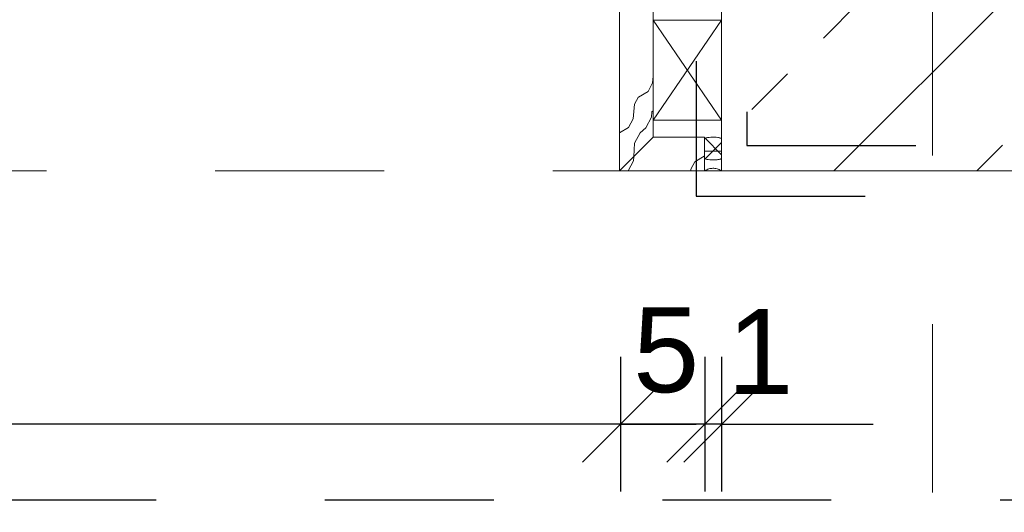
# Model space of a CAD drawing. Header units: metres. Extents: x 69 to 122.5, y -21.4 to -4.6.
# Tile 66 of 250: x 74.279 to 74.862, y -18.355 to -18.063. Entities that reach past the tile are written whole.
import ezdxf

# ---------------------------------------------------------------- set-up
doc = ezdxf.new("R2010")
doc.units = ezdxf.units.M
doc.header["$LTSCALE"] = 0.02
for name, pattern in [('Dash Style-25', [1.2, 0.4, -0.8]), ('gestrichelt - 01', [2, 1, -1]), ('ISO-07 Punktiert', [0.889, 0.127, -0.762]), ('Linienart-13', [3.75, 2.5, -1.25])]:
    doc.linetypes.add(name, pattern=pattern)
doc.layers.get('0').update_dxf_attribs({"lineweight": 25})
for name, color, linetype, lineweight in [('013_Beton und Stahlbetonarbeiten-000 Unterzüge', 7, 'ISO-07 Punktiert', 13), ('013_Beton und Stahlbetonarbeiten-330 Außenstützen', 7, 'Continuous', 25), ('013_Beton und Stahlbetonarbeiten-allg.', 7, 'Continuous', 13), ('032_Metallarbeiten-Bemassung 1_20', 7, 'Continuous', 9), ('032_Metallarbeiten-Beschriftung 1_20', 7, 'Continuous', 5), ('032_Metallarbeiten-Fenster', 7, 'Continuous', 5)]:
    doc.layers.add(name, color=color, linetype=linetype, lineweight=lineweight)
doc.styles.add('Arial', font='arial.ttf')

msp = doc.modelspace()

# ---------------------------------------------------------------- linework, layer by layer
at = {"color": 0, "linetype": 'Continuous', "lineweight": 15}
for p, q in [((74.65745, -18.28029), (74.61255, -18.32519)), ((74.61255, -18.32519), (74.65745, -18.28029)), ((74.70745, -18.28029), (74.66255, -18.32519)), ((74.70745, -18.28029), (74.66255, -18.32519)), ((74.67255, -18.32519), (74.71745, -18.28029))]:
    msp.add_line(p, q, dxfattribs=at)
at = {"color": 0, "linetype": 'ByBlock', "lineweight": -2}
for p, q in [((74.635, -18.30274), (74.5901, -18.30274)), ((74.635, -18.30274), (74.6799, -18.30274)), ((74.685, -18.30274), (74.6401, -18.30274)), ((74.685, -18.30274), (74.6401, -18.30274)), ((74.695, -18.30274), (74.7399, -18.30274))]:
    msp.add_line(p, q, dxfattribs=at)
at = {"layer": '013_Beton und Stahlbetonarbeiten-000 Unterzüge'}
msp.add_lwpolyline([(74.695, -17.90244), (74.695, -18.15244), (72.245, -18.15244), (72.245, -17.90244)], close=True, dxfattribs=at)
at = {"layer": '013_Beton und Stahlbetonarbeiten-330 Außenstützen', "color": 7, "linetype": 'gestrichelt - 01', "lineweight": 25}
for points in [[(74.68, -18.16744), (74.96, -18.16744), (74.96, -17.88744), (74.68, -17.88744)], [(74.71, -18.13744), (74.93, -18.13744), (74.93, -17.91744), (74.71, -17.91744)]]:
    msp.add_lwpolyline(points, close=True, dxfattribs=at)
at = {"layer": '013_Beton und Stahlbetonarbeiten-allg.', "color": 251, "linetype": 'Continuous', "lineweight": 5, "true_color": 0x555555}
msp.add_line((74.945, -17.96883), (74.76139, -18.15244), dxfattribs=at)
at = {"layer": '013_Beton und Stahlbetonarbeiten-allg.', "color": 251, "linetype": 'Continuous', "lineweight": 9, "true_color": 0x555555}
for p, q in [((74.75533, -18.07365), (74.77654, -18.05244)), ((74.7129, -18.11608), (74.73412, -18.09486)), ((74.84624, -18.15244), (74.86139, -18.13729))]:
    msp.add_line(p, q, dxfattribs=at)
at = {"layer": '013_Beton und Stahlbetonarbeiten-allg.', "color": 7, "linetype": 'Continuous', "lineweight": 18}
msp.add_lwpolyline([(74.695, -18.15244), (74.945, -18.15244), (74.945, -17.90244), (74.695, -17.90244)], close=True, dxfattribs=at)
at = {"layer": '032_Metallarbeiten-Bemassung 1_20', "color": 0, "lineweight": -2}
for p, q in [((74.635, -18.26274), (74.635, -18.34274)), ((74.635, -18.26274), (74.635, -18.34274)), ((74.685, -18.26274), (74.685, -18.34274)), ((74.685, -18.26274), (74.685, -18.34274)), ((74.695, -18.26274), (74.695, -18.34274)), ((74.5901, -18.30274), (72.3499, -18.30274)), ((74.6401, -18.30274), (74.59521, -18.30274)), ((74.6401, -18.30274), (74.6799, -18.30274)), ((74.695, -18.30274), (74.685, -18.30274)), ((74.7399, -18.30274), (74.78479, -18.30274))]:
    msp.add_line(p, q, dxfattribs=at)
at = {"layer": '032_Metallarbeiten-Beschriftung 1_20', "color": 7, "linetype": 'Linienart-13', "lineweight": 25}
msp.add_lwpolyline([(73.78249, -17.535), (75.16, -17.535), (75.16, -18.34777), (73.78249, -18.34777)], close=True, dxfattribs=at)
at = {"layer": '032_Metallarbeiten-Fenster', "color": 8, "linetype": 'Dash Style-25', "lineweight": 9, "true_color": 0x808080}
msp.add_line((74.82, -18.74331), (74.82, -17.15467), dxfattribs=at)
at = {"layer": '032_Metallarbeiten-Fenster', "color": 7, "linetype": 'Continuous', "lineweight": 18}
for p, q in [((74.695, -18.06296), (74.65451, -18.12244)), ((74.695, -18.12244), (74.65451, -18.06296))]:
    msp.add_line(p, q, dxfattribs=at)
at = {"layer": '032_Metallarbeiten-Fenster', "color": 250, "linetype": 'Continuous', "lineweight": 9, "true_color": 0x444444}
for p, q in [((74.65412, -18.10018), (74.65139, -18.10527)), ((74.65451, -18.09648), (74.65413, -18.10019)), ((74.65139, -18.10527), (74.64574, -18.10863)), ((74.64348, -18.11293), (74.64258, -18.12163)), ((74.6458, -18.10862), (74.64348, -18.11293)), ((74.6535, -18.12065), (74.65364, -18.11749)), ((74.65364, -18.11749), (74.65451, -18.11689)), ((74.64258, -18.12163), (74.63984, -18.12671)), ((74.65006, -18.12683), (74.6535, -18.12065)), ((74.63984, -18.12671), (74.63451, -18.12988)), ((74.64333, -18.13603), (74.64677, -18.12985)), ((74.64677, -18.12985), (74.65006, -18.12683)), ((74.64299, -18.14396), (74.64333, -18.13603)), ((74.63961, -18.15244), (74.64288, -18.14657)), ((74.64288, -18.14656), (74.64299, -18.14396)), ((74.67916, -18.14704), (74.67684, -18.15135)), ((74.68475, -18.14369), (74.6791, -18.14705)), ((74.68485, -18.14349), (74.68475, -18.14369)), ((74.67684, -18.15135), (74.67673, -18.15244))]:
    msp.add_line(p, q, dxfattribs=at)
at = {"layer": '032_Metallarbeiten-Fenster', "color": 9, "linetype": 'Continuous', "lineweight": 5, "true_color": 0xb9b9b9}
for p, q in [((74.695, -18.14284), (74.68524, -18.13308)), ((74.695, -18.13558), (74.68524, -18.14534))]:
    msp.add_line(p, q, dxfattribs=at)
at = {"layer": '032_Metallarbeiten-Fenster', "color": 7, "linetype": 'Continuous', "lineweight": 18}
for points in [[(74.65451, -17.93744), (74.63451, -17.93744), (74.63451, -18.15244), (74.65451, -18.13244)], [(74.695, -18.12244), (74.65451, -18.12244), (74.65451, -18.06296), (74.695, -18.06296)], [(74.65451, -18.13244), (74.63451, -18.15244), (74.68485, -18.15244), (74.68485, -18.13244)]]:
    msp.add_lwpolyline(points, close=True, dxfattribs=at)
at = {"layer": '032_Metallarbeiten-Fenster', "lineweight": 18}
msp.add_lwpolyline([(74.68485, -18.13348), (74.68488, -18.13337), (74.68497, -18.13326), (74.68512, -18.13315), (74.68532, -18.13304), (74.68558, -18.13294), (74.68589, -18.13285), (74.68625, -18.13276), (74.68664, -18.13269), (74.68708, -18.13262), (74.68756, -18.13256), (74.68858, -18.13248), (74.68966, -18.13244), (74.69077, -18.13245), (74.69182, -18.13251), (74.69279, -18.13262), (74.69323, -18.13269), (74.69362, -18.13277), (74.69398, -18.13285), (74.69428, -18.13295), (74.69454, -18.13305), (74.69475, -18.13315), (74.69489, -18.13326), (74.69497, -18.13337), (74.695, -18.13349), (74.695, -18.1336), (74.695, -18.13383), (74.695, -18.13754), (74.695, -18.14494), (74.69497, -18.14505), (74.69488, -18.14517), (74.69474, -18.14527), (74.69453, -18.14538), (74.69427, -18.14548), (74.69396, -18.14557), (74.69361, -18.14566), (74.69321, -18.14573), (74.69277, -18.1458), (74.69229, -18.14586), (74.69127, -18.14595), (74.69019, -18.14598), (74.68909, -18.14597), (74.68804, -18.14591), (74.68706, -18.1458), (74.68662, -18.14573), (74.68623, -18.14565), (74.68588, -18.14557), (74.68557, -18.14547), (74.68531, -18.14537), (74.68511, -18.14527), (74.68497, -18.14516), (74.68488, -18.14505), (74.68485, -18.14493), (74.68485, -18.14482), (74.68485, -18.14459), (74.68485, -18.14089)], close=True, dxfattribs=at)
at = {"layer": '032_Metallarbeiten-Fenster', "color": 7, "linetype": 'Continuous', "lineweight": 9}
msp.add_lwpolyline([(74.695, -18.14072), (74.695, -18.15207), (74.695, -18.15243), (74.69499, -18.15243), (74.69497, -18.15242), (74.69493, -18.1524), (74.69486, -18.15236), (74.69471, -18.15227), (74.6941, -18.15195), (74.69349, -18.15167), (74.69288, -18.15143), (74.69227, -18.15124), (74.69166, -18.1511), (74.69105, -18.15099), (74.69045, -18.15093), (74.68984, -18.15092), (74.68923, -18.15095), (74.68862, -18.15102), (74.68801, -18.15114), (74.6874, -18.15129), (74.68679, -18.1515), (74.68619, -18.15175), (74.68558, -18.15204), (74.68497, -18.15237), (74.68489, -18.15242), (74.68485, -18.15244), (74.68485, -18.1524), (74.68485, -18.15222), (74.68485, -18.15186), (74.68485, -18.15044), (74.68485, -18.14761), (74.68485, -18.14193), (74.68485, -18.14122), (74.68485, -18.14086), (74.68485, -18.14077), (74.68485, -18.14073), (74.68486, -18.14072), (74.68489, -18.14072), (74.68506, -18.14072), (74.68648, -18.14072), (74.68932, -18.14072)], close=True, dxfattribs=at)
at = {"layer": 'Defpoints', "color": 0, "lineweight": 0}
for p, q in [((74.695, -18.15244), (74.695, -18.15244)), ((74.635, -18.30274), (74.635, -18.30274)), ((74.685, -18.30274), (74.685, -18.30274))]:
    msp.add_line(p, q, dxfattribs=at)

# ---------------------------------------------------------------- texts
at = {"layer": '032_Metallarbeiten-Bemassung 1_20', "color": 0, "lineweight": 13, "char_height": 0.05044, "attachment_point": 7, "style": 'Arial'}
for s, insert in [('5', (74.64256, -18.28446)), ('1', (74.69836, -18.28489))]:
    msp.add_mtext(s, dxfattribs=dict(at, insert=insert))

doc.saveas('drawing.dxf')
